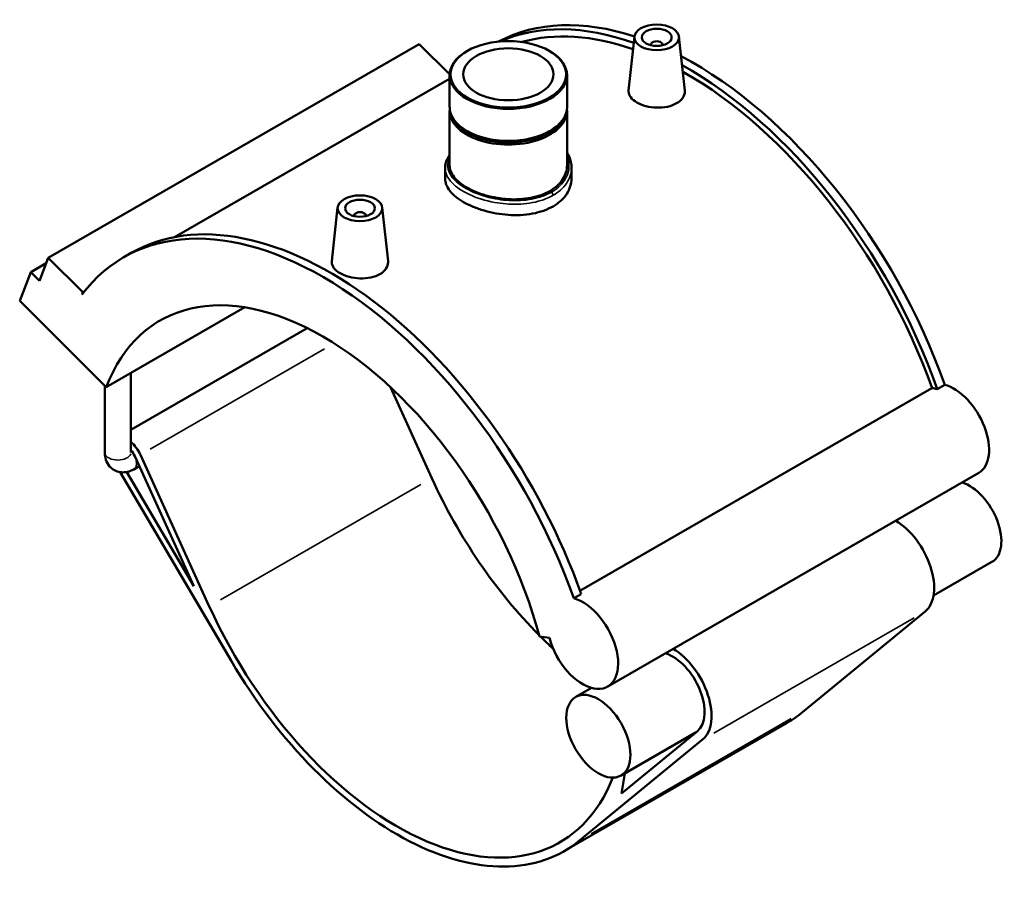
# Model space of a CAD drawing. Header units: inches. Extents: x -0.9 to 58.2, y -1.4 to 47.3.
# Tile 7 of 7: x 45.2 to 58.2, y 36 to 47.3. Entities that reach past the tile are written whole.
import ezdxf

# ---------------------------------------------------------------- set-up
doc = ezdxf.new("R2010")
doc.units = ezdxf.units.IN
doc.header["$MEASUREMENT"] = 0
doc.layers.add('Visible (ANSI)', color=7, linetype='Continuous', lineweight=50)
doc.layers.add('Visible Narrow (ANSI)', color=7, linetype='Continuous', lineweight=35)

msp = doc.modelspace()

# ---------------------------------------------------------------- linework, layer by layer
at = {"layer": 'Visible (ANSI)'}
for p, q in [((53.313, 47.096), (53.237, 46.384)), ((53.902, 47.096), (53.979, 46.386)), ((50.47, 46.996), (45.569, 44.174)), ((50.47, 46.996), (50.873, 46.594)), ((53.529, 46.989), (53.529, 46.982)), ((53.686, 46.989), (53.686, 46.982)), ((51.106, 46.907), (51.097, 46.902)), ((52.189, 46.907), (52.198, 46.902)), ((50.872, 46.588), (50.872, 46.164)), ((52.423, 46.588), (52.423, 46.164)), ((50.872, 46.54), (47.238, 44.447)), ((50.872, 46.116), (50.872, 45.395)), ((52.423, 46.116), (52.423, 45.395)), ((51.111, 45.842), (51.097, 45.85)), ((52.184, 45.842), (52.198, 45.85)), ((50.813, 45.364), (50.813, 45.221)), ((52.482, 45.364), (52.482, 45.221)), ((49.393, 44.838), (49.316, 44.127)), ((49.982, 44.838), (50.058, 44.128)), ((49.609, 44.724), (49.609, 44.731)), ((49.766, 44.724), (49.766, 44.731)), ((46.568, 44.181), (46.666, 44.237)), ((45.542, 44.102), (45.338, 43.985)), ((45.453, 43.871), (45.569, 44.174)), ((45.569, 44.174), (46.027, 43.718)), ((45.193, 43.606), (45.338, 43.985)), ((45.338, 43.985), (45.453, 43.871)), ((46.027, 43.718), (46.016, 43.689)), ((46.048, 43.73), (46.027, 43.718)), ((46.337, 42.465), (45.193, 43.606)), ((46.337, 42.465), (48.167, 43.519)), ((48.992, 43.244), (46.661, 41.902)), ((46.661, 41.599), (46.661, 42.652)), ((46.317, 41.599), (46.317, 42.485)), ((50.089, 42.466), (50.637, 41.261)), ((52.594, 39.774), (57.244, 42.452)), ((57.314, 42.439), (57.412, 42.496)), ((46.713, 41.551), (47.492, 39.836)), ((47.697, 39.567), (46.787, 41.57)), ((46.773, 41.42), (46.7, 41.378)), ((46.521, 41.341), (47.99, 38.841)), ((47.492, 39.836), (46.607, 41.342)), ((57.861, 41.33), (52.961, 38.508)), ((58.036, 40.154), (57.264, 39.709)), ((52.512, 39.674), (52.61, 39.73)), ((57.154, 39.5), (55.533, 38.169)), ((52.058, 39.171), (52.19, 39.15)), ((52.746, 38.491), (52.538, 38.371)), ((55.331, 38.029), (52.39, 36.336)), ((54.13, 37.904), (53.136, 37.332)), ((54.143, 37.915), (53.144, 37.094)), ((52.593, 36.476), (54.214, 37.807)), ((53.144, 37.094), (53.185, 37.36))]:
    msp.add_line(p, q, dxfattribs=at)
for centre, major_axis, ratio, start_param, end_param in [((54.098, 42.436), (-2.63, 4.566), 0.578093, 5.711808, 6.263925), ((54, 42.38), (-2.63, 4.566), 0.578093, 5.687531, 6.219992), ((54, 42.38), (-2.578, 4.477), 0.578093, 5.693812, 6.137725), ((53.608, 46.989), (-0.0787, 0), 0.575862, 2.972903, 6.451874), ((51.648, 46.588), (-0.775, 0), 0.575862, 5.50164, 10.206324), ((54.098, 42.436), (-2.63, 4.566), 0.578093, 4.403461, 5.544676), ((54, 42.38), (2.63, -4.566), 0.578093, 1.261868, 2.373423), ((54, 42.38), (-2.578, 4.477), 0.578093, 4.406283, 5.512683), ((51.648, 46.116), (-0.775, 0), 0.575862, 6.22908, 9.478883), ((51.648, 46.164), (0.775, 0), 0.575862, 3.141593, 6.283185), ((51.648, 46.132), (-0.755, 0), 0.575862, 0.325503, 2.81609), ((51.648, 46.148), (-0.755, 0), 0.575862, 0.781546, 2.360047), ((49.688, 44.731), (-0.0787, 0), 0.575862, 2.972903, 6.451874), ((49.197, 39.614), (-2.63, 4.566), 0.578093, 4.403461, 6.523097), ((49.295, 39.671), (-2.63, 4.566), 0.578093, 4.403461, 6.283185), ((49.197, 39.614), (-2.148, 3.731), 0.578093, 4.27799, 6.721451), ((57.432, 41.847), (-0.331, 0.574), 0.578093, 5.755193, 5.912933), ((57.53, 41.904), (0.331, -0.574), 0.578093, 0, 2.6136), ((46.614, 41.527), (-0.15, 0.261), 0.578093, 4.547066, 5.275437), ((46.614, 41.527), (0.086, -0.149), 0.578093, 1.405474, 1.958351), ((53.118, 41.872), (2.148, -3.731), 0.578093, 4.547066, 5.142703), ((57.737, 40.673), (0.299, -0.519), 0.578093, 0, 2.579834), ((56.757, 40.109), (0.364, -0.631), 0.578093, 0.096056, 2.341012), ((52.63, 39.082), (0.331, -0.574), 0.578093, 4.27799, 8.896785), ((50.178, 40.179), (2.148, -3.731), 0.578093, 4.547066, 6.712673), ((53.118, 41.872), (2.148, -3.731), 0.578093, 5.149022, 5.20732), ((53.817, 38.416), (0.299, -0.519), 0.578093, 0.096056, 2.579834), ((53.817, 38.416), (0.364, -0.631), 0.578093, 0.096056, 2.341012), ((50.178, 40.179), (2.213, -3.843), 0.578093, 4.727678, 6.379241), ((53.118, 41.872), (2.213, -3.843), 0.578093, 0, 0.096056)]:
    msp.add_ellipse(centre, major_axis=major_axis, ratio=ratio, start_param=start_param, end_param=end_param, dxfattribs=at)
for centre, major_axis, ratio in [((53.608, 47.086), (-0.295, 0), 0.575862), ((53.608, 47.086), (0.197, 0), 0.575862), ((51.648, 46.598), (-0.763, 0), 0.575862), ((51.648, 46.598), (0.596, 0), 0.575862), ((49.688, 44.828), (0.295, 0), 0.575862), ((49.688, 44.828), (0.197, 0), 0.575862), ((52.837, 37.851), (-0.299, 0.519), 0.578093)]:
    msp.add_ellipse(centre, major_axis=major_axis, ratio=ratio, dxfattribs=at)
for points, knots in [([(53.871, 46.215), (53.838, 46.196), (53.796, 46.18), (53.704, 46.16), (53.654, 46.156), (53.561, 46.159), (53.511, 46.166), (53.42, 46.19), (53.378, 46.207), (53.312, 46.245), (53.284, 46.269), (53.246, 46.319), (53.236, 46.346), (53.236, 46.376), (53.236, 46.38), (53.237, 46.384)], [0, 0, 0, 0, 0.356135, 0.356135, 0.712271, 0.712271, 1.06756, 1.06756, 1.42285, 1.42285, 1.77814, 1.77814, 2.133429, 2.133429, 2.191094, 2.191094, 2.191094, 2.191094]), ([(53.979, 46.386), (53.979, 46.381), (53.979, 46.376), (53.979, 46.344), (53.97, 46.313), (53.932, 46.259), (53.904, 46.234), (53.871, 46.215)], [4.9214904, 4.9214904, 4.9214904, 4.9214904, 4.979717, 4.979717, 5.3355581, 5.3355581, 5.6913992, 5.6913992, 5.6913992, 5.6913992]), ([(50.813, 45.364), (50.813, 45.387), (50.816, 45.41), (50.829, 45.456), (50.839, 45.478), (50.858, 45.511), (50.865, 45.522), (50.872, 45.533)], [11.2015197, 11.2015197, 11.2015197, 11.2015197, 11.494699, 11.494699, 11.7966641, 11.7966641, 11.9470237, 11.9470237, 11.9470237, 11.9470237]), ([(52.423, 45.566), (52.434, 45.548), (52.443, 45.53), (52.461, 45.488), (52.469, 45.464), (52.48, 45.414), (52.482, 45.389), (52.482, 45.364)], [16.8467345, 16.8467345, 16.8467345, 16.8467345, 17.0571416, 17.0571416, 17.3297728, 17.3297728, 17.602404, 17.602404, 17.602404, 17.602404]), ([(52.423, 45.395), (52.423, 45.364), (52.418, 45.332), (52.399, 45.269), (52.384, 45.237), (52.344, 45.178), (52.319, 45.15), (52.263, 45.099), (52.23, 45.076), (52.161, 45.036), (52.122, 45.018), (52.038, 44.988), (51.992, 44.975), (51.896, 44.957), (51.847, 44.951), (51.746, 44.945), (51.696, 44.945), (51.599, 44.951), (51.549, 44.957), (51.449, 44.974), (51.399, 44.985), (51.303, 45.012), (51.258, 45.028), (51.173, 45.063), (51.134, 45.082), (51.065, 45.122), (51.033, 45.144), (50.976, 45.19), (50.951, 45.215), (50.912, 45.266), (50.897, 45.292), (50.877, 45.344), (50.872, 45.37), (50.872, 45.395)], [4.45666, 4.45666, 4.45666, 4.45666, 4.828052, 4.828052, 5.199444, 5.199444, 5.570836, 5.570836, 5.942228, 5.942228, 6.31362, 6.31362, 6.685012, 6.685012, 7.056404, 7.056404, 7.427796, 7.427796, 7.799182, 7.799182, 8.170569, 8.170569, 8.541955, 8.541955, 8.913342, 8.913342, 9.284728, 9.284728, 9.656115, 9.656115, 10.027501, 10.027501, 10.398888, 10.398888, 10.398888, 10.398888]), ([(52.238, 44.853), (52.201, 44.832), (52.159, 44.812), (52.068, 44.78), (52.018, 44.767), (51.915, 44.748), (51.862, 44.741), (51.754, 44.736), (51.7, 44.737), (51.595, 44.744), (51.541, 44.75), (51.433, 44.769), (51.38, 44.782), (51.277, 44.811), (51.228, 44.829), (51.136, 44.867), (51.094, 44.887), (51.02, 44.93), (50.985, 44.954), (50.924, 45.003), (50.898, 45.03), (50.855, 45.084), (50.839, 45.111), (50.818, 45.167), (50.813, 45.194), (50.813, 45.221)], [0, 0, 0, 0, 0.400117, 0.400117, 0.800234, 0.800234, 1.200351, 1.200351, 1.600468, 1.600468, 2.000575, 2.000575, 2.400683, 2.400683, 2.800791, 2.800791, 3.200898, 3.200898, 3.601006, 3.601006, 4.001113, 4.001113, 4.401221, 4.401221, 4.801328, 4.801328, 4.801328, 4.801328]), ([(52.482, 45.221), (52.482, 45.187), (52.477, 45.153), (52.456, 45.084), (52.44, 45.05), (52.398, 44.985), (52.371, 44.955), (52.31, 44.899), (52.275, 44.875), (52.238, 44.853)], [11.203124, 11.203124, 11.203124, 11.203124, 11.603241, 11.603241, 12.003358, 12.003358, 12.403475, 12.403475, 12.803592, 12.803592, 12.803592, 12.803592]), ([(49.951, 43.957), (49.918, 43.938), (49.876, 43.922), (49.784, 43.903), (49.734, 43.899), (49.641, 43.902), (49.591, 43.909), (49.5, 43.933), (49.458, 43.95), (49.392, 43.988), (49.363, 44.011), (49.325, 44.062), (49.316, 44.089), (49.316, 44.119), (49.316, 44.123), (49.317, 44.127)], [2.8457, 2.8457, 2.8457, 2.8457, 3.201541, 3.201541, 3.557382, 3.557382, 3.912966, 3.912966, 4.26855, 4.26855, 4.624133, 4.624133, 4.979717, 4.979717, 5.036806, 5.036806, 5.036806, 5.036806]), ([(50.058, 44.128), (50.059, 44.124), (50.059, 44.119), (50.059, 44.086), (50.05, 44.056), (50.012, 44.001), (49.984, 43.976), (49.951, 43.957)], [7.7671773, 7.7671773, 7.7671773, 7.7671773, 7.8248283, 7.8248283, 8.1809638, 8.1809638, 8.5370993, 8.5370993, 8.5370993, 8.5370993]), ([(46.317, 41.599), (46.317, 41.569), (46.321, 41.537), (46.341, 41.474), (46.357, 41.444), (46.399, 41.397), (46.421, 41.379), (46.469, 41.353), (46.494, 41.345), (46.546, 41.337), (46.572, 41.337), (46.626, 41.345), (46.653, 41.354), (46.685, 41.369), (46.692, 41.373), (46.7, 41.378)], [1.570796, 1.570796, 1.570796, 1.570796, 1.884956, 1.884956, 2.165302, 2.165302, 2.376675, 2.376675, 2.573433, 2.573433, 2.788404, 2.788404, 3.055322, 3.055322, 3.141593, 3.141593, 3.141593, 3.141593])]:
    msp.add_open_spline(points, degree=3, knots=knots, dxfattribs=at)
at = {"layer": 'Visible Narrow (ANSI)'}
for p, q in [((49.219, 42.97), (46.915, 41.643)), ((50.49, 41.176), (47.844, 39.652)), ((57.007, 39.416), (54.361, 37.892)), ((55.386, 38.085), (52.74, 36.561))]:
    msp.add_line(p, q, dxfattribs=at)
for centre, major_axis, ratio, start_param, end_param in [((52.213, 45.014), (-0.0179, 0.031), 0.578093, 3.99995, 5.278418), ((46.489, 41.599), (0.172, 0), 0.575862, 3.298672, 6.126106), ((46.614, 41.527), (0.086, -0.149), 0.578093, 0.070274, 1.3352)]:
    msp.add_ellipse(centre, major_axis=major_axis, ratio=ratio, start_param=start_param, end_param=end_param, dxfattribs=at)
for points, knots in [([(52.216, 45.041), (52.17, 45.014), (52.118, 44.992), (51.973, 44.947), (51.872, 44.931), (51.671, 44.926), (51.571, 44.935), (51.36, 44.975), (51.251, 45.01), (51.065, 45.096), (50.989, 45.148), (50.878, 45.263), (50.847, 45.327), (50.845, 45.428), (50.854, 45.465), (50.873, 45.501)], [6.400874, 6.400874, 6.400874, 6.400874, 6.899873, 6.899873, 7.698272, 7.698272, 8.450952, 8.450952, 9.347221, 9.347221, 10.236095, 10.236095, 11.184237, 11.184237, 11.734608, 11.734608, 11.734608, 11.734608]), ([(52.423, 45.52), (52.454, 45.444), (52.458, 45.362), (52.411, 45.221), (52.369, 45.159), (52.282, 45.083), (52.251, 45.06), (52.216, 45.041)], [17.082942, 17.082942, 17.082942, 17.082942, 18.028165, 18.028165, 18.829026, 18.829026, 19.202623, 19.202623, 19.202623, 19.202623]), ([(50.813, 45.364), (50.813, 45.363), (50.813, 45.361), (50.814, 45.293), (50.846, 45.226), (50.96, 45.106), (51.039, 45.053), (51.232, 44.963), (51.346, 44.927), (51.565, 44.887), (51.67, 44.878), (51.879, 44.884), (51.983, 44.901), (52.135, 44.948), (52.19, 44.971), (52.238, 44.999)], [-11.20152, -11.20152, -11.20152, -11.20152, -11.184237, -11.184237, -10.236095, -10.236095, -9.347221, -9.347221, -8.450952, -8.450952, -7.698272, -7.698272, -6.899873, -6.899873, -6.400874, -6.400874, -6.400874, -6.400874]), ([(52.238, 44.999), (52.274, 45.02), (52.307, 45.043), (52.398, 45.123), (52.442, 45.187), (52.476, 45.29), (52.482, 45.327), (52.482, 45.364)], [-19.202623, -19.202623, -19.202623, -19.202623, -18.829026, -18.829026, -18.028165, -18.028165, -17.602404, -17.602404, -17.602404, -17.602404])]:
    msp.add_open_spline(points, degree=3, knots=knots, dxfattribs=at)

doc.saveas('drawing.dxf')
